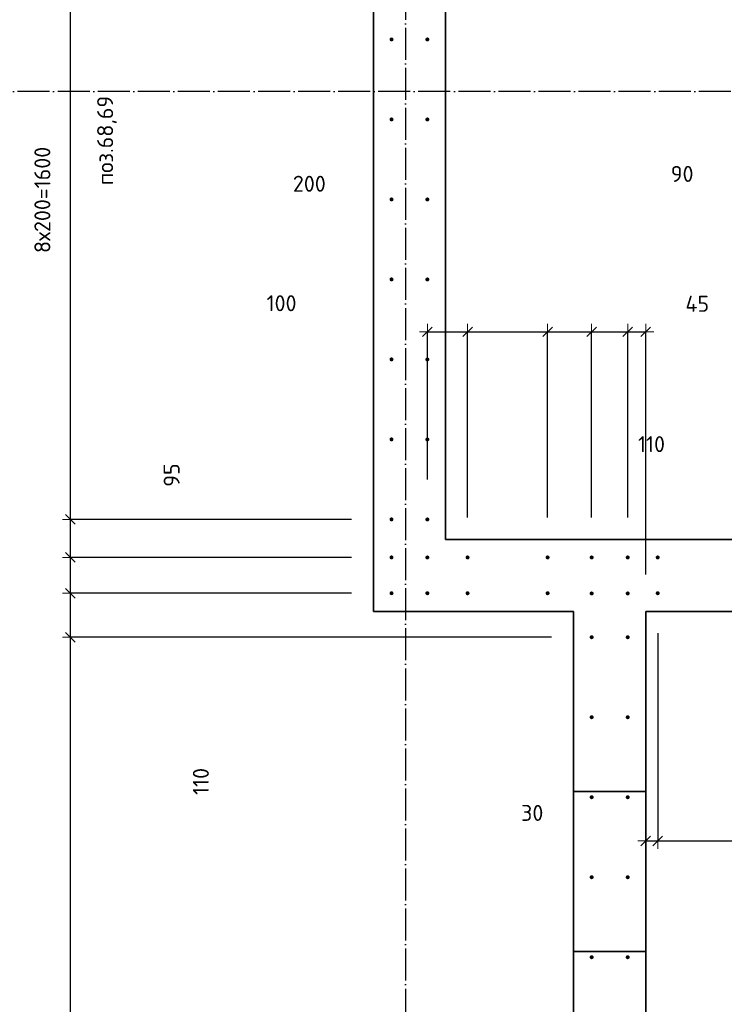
# Model space of a CAD drawing. Header units: millimetres. Extents: x -1001 to 124100, y -72947 to 40304.
# Tile 93 of 104: x 87436 to 89196, y -36662 to -34201. Entities that reach past the tile are written whole.
import ezdxf

# ---------------------------------------------------------------- set-up
doc = ezdxf.new("R2010")
doc.units = ezdxf.units.MM
doc.header["$PDMODE"] = 65
doc.linetypes.add('______11', pattern=[100, 80, -10, 0, -10])
doc.linetypes.add('______5', pattern=[220, 160, -20, 20, -20])
for name, color, linetype, lineweight in [('Standard', 7, 'Continuous', 25), ('Арм.стержн. Выпуски', 180, 'Continuous', 35), ('Размерная линия_ общее_1', 7, 'Continuous', 13)]:
    doc.layers.add(name, color=color, linetype=linetype, lineweight=lineweight)
doc.layers.add('Осевая линия_ общее', color=7, linetype='______5', lineweight=13, true_color=0xa0a0a0)
doc.styles.add('ISOCPEUR', font='ISOCPEUR')
doc.dimstyles.new('DIMSTYLE_11', dxfattribs={"dimtxt": 40, "dimasz": 40, "dimexe": 0, "dimexo": 0, "dimgap": 20, "dimtad": 2, "dimdec": 0, "dimrnd": 5, "dimzin": 12, "dimdsep": 46, "dimtxsty": 'ISOCPEUR', "dimblk1": 'ALL_ML_STRICH', "dimblk2": 'ALL_ML_STRICH', "dimsah": 1, "dimcen": 0, "dimclrd": 7, "dimclre": 256, "dimclrt": 7, "dimadec": 0, "dimazin": 0, "dimtfac": 1, "dimtdec": 0, "dimtix": 1, "dimtmove": 2, "dimatfit": 3, "dimfxl": 0, "dimtvp": 1.2, "dimtzin": 0, "dimlwd": 0, "dimlwe": -3, "dimarcsym": 0})
doc.dimstyles.new('DIMSTYLE_16', dxfattribs={"dimtxt": 40, "dimasz": 40, "dimexe": 0, "dimexo": 0, "dimgap": 20, "dimtad": 0, "dimdec": 0, "dimrnd": 5, "dimzin": 12, "dimdsep": 46, "dimtxsty": 'ISOCPEUR', "dimblk1": 'ALL_ML_STRICH', "dimblk2": 'ALL_ML_STRICH', "dimsah": 1, "dimcen": 0, "dimclrd": 7, "dimclre": 256, "dimclrt": 7, "dimadec": 0, "dimazin": 0, "dimtfac": 1, "dimtdec": 0, "dimtix": 1, "dimtmove": 2, "dimatfit": 3, "dimfxl": 0, "dimtzin": 0, "dimlwd": 0, "dimlwe": -3, "dimarcsym": 0})
doc.dimstyles.new('DIMSTYLE_18', dxfattribs={"dimtxt": 40, "dimasz": 40, "dimexe": 0, "dimexo": 0, "dimgap": 20, "dimtad": 0, "dimdec": 0, "dimrnd": 5, "dimzin": 12, "dimdsep": 46, "dimtxsty": 'ISOCPEUR', "dimblk1": 'ALL_ML_STRICH', "dimblk2": 'ALL_ML_STRICH', "dimsah": 1, "dimcen": 0, "dimclrd": 7, "dimclre": 256, "dimclrt": 7, "dimadec": 0, "dimazin": 0, "dimtfac": 1, "dimtdec": 0, "dimtix": 1, "dimtmove": 2, "dimatfit": 3, "dimfxl": 0, "dimtvp": 1.2, "dimtzin": 0, "dimlwd": 0, "dimlwe": -3, "dimarcsym": 0})
doc.dimstyles.new('DIMSTYLE_9', dxfattribs={"dimtxt": 40, "dimasz": 40, "dimexe": 0, "dimexo": 0, "dimgap": 20, "dimtad": 2, "dimdec": 0, "dimrnd": 5, "dimzin": 12, "dimdsep": 46, "dimtxsty": 'ISOCPEUR', "dimblk1": 'ALL_ML_STRICH', "dimblk2": 'ALL_ML_STRICH', "dimsah": 1, "dimcen": 0, "dimclrd": 7, "dimclre": 256, "dimclrt": 7, "dimadec": 0, "dimazin": 0, "dimtfac": 1, "dimtdec": 0, "dimtix": 1, "dimtmove": 2, "dimatfit": 3, "dimfxl": 0, "dimtzin": 0, "dimlwd": 0, "dimlwe": -3, "dimarcsym": 0})

# ---------------------------------------------------------------- blocks, each defined once
blk = doc.blocks.new('ALL_ML_STRICH')
at = {"color": 0, "linetype": 'ByBlock', "lineweight": -2}
for p, q in [((-1, 0), (0.5, 0)), ((-0.3, -0.3), (0.3, 0.3)), ((0, -0.5), (0, 0.5))]:
    blk.add_line(p, q, dxfattribs=at)
blk = doc.blocks.new('*D133')
at = {"layer": 'DEFPOINTS', "color": 7, "linetype": 'Continuous', "lineweight": 13, "transparency": 33554687}
for p in [(88454.5, -34981), (88454.5, -35450), (88555, -35545)]:
    blk.add_point(p, dxfattribs=at)
at = {"layer": 'Размерная линия_ общее_1', "color": 253, "linetype": 'Continuous', "lineweight": -2, "true_color": 0xa0a0a0, "transparency": 33554687}
for p, q in [((88454.5, -35350), (88454.5, -34981)), ((88555, -35445), (88555, -34981))]:
    blk.add_line(p, q, dxfattribs=at)
at = {"layer": 'Размерная линия_ общее_1', "color": 7, "linetype": 'Continuous', "lineweight": -2, "transparency": 33554687}
blk.add_line((88454.5, -34981), (88555, -34981), dxfattribs=at)
at = {"layer": 'Размерная линия_ общее_1', "color": 7, "linetype": 'Continuous', "lineweight": 13, "transparency": 33554687, "xscale": 40, "yscale": 40, "zscale": 40, "rotation": 180}
blk.add_blockref('ALL_ML_STRICH', (88454.5, -34981), dxfattribs=at)
at = {"layer": 'Размерная линия_ общее_1', "color": 7, "linetype": 'Continuous', "lineweight": 13, "transparency": 33554687, "xscale": 40, "yscale": 40, "zscale": 40}
blk.add_blockref('ALL_ML_STRICH', (88555, -34981), dxfattribs=at)
at = {"layer": 'Размерная линия_ общее_1', "color": 7, "linetype": 'Continuous', "lineweight": 13, "transparency": 33554687, "insert": (88090.3, -34909.5), "char_height": 40, "width": 120, "attachment_point": 5, "style": 'ISOCPEUR'}
blk.add_mtext('\\A1;{100}', dxfattribs=at)
blk = doc.blocks.new('*D134')
at = {"layer": 'DEFPOINTS', "color": 7, "linetype": 'Continuous', "lineweight": 13, "transparency": 33554687}
for p in [(88555, -34981), (88555, -35545), (88755, -35545)]:
    blk.add_point(p, dxfattribs=at)
at = {"layer": 'Размерная линия_ общее_1', "color": 253, "linetype": 'Continuous', "lineweight": -2, "true_color": 0xa0a0a0, "transparency": 33554687}
for p, q in [((88555, -35445), (88555, -34981)), ((88755, -35445), (88755, -34981))]:
    blk.add_line(p, q, dxfattribs=at)
at = {"layer": 'Размерная линия_ общее_1', "color": 7, "linetype": 'Continuous', "lineweight": -2, "transparency": 33554687}
blk.add_line((88555, -34981), (88755, -34981), dxfattribs=at)
at = {"layer": 'Размерная линия_ общее_1', "color": 7, "linetype": 'Continuous', "lineweight": 13, "transparency": 33554687, "xscale": 40, "yscale": 40, "zscale": 40, "rotation": 180}
blk.add_blockref('ALL_ML_STRICH', (88555, -34981), dxfattribs=at)
at = {"layer": 'Размерная линия_ общее_1', "color": 7, "linetype": 'Continuous', "lineweight": 13, "transparency": 33554687, "xscale": 40, "yscale": 40, "zscale": 40}
blk.add_blockref('ALL_ML_STRICH', (88755, -34981), dxfattribs=at)
at = {"layer": 'Размерная линия_ общее_1', "color": 7, "linetype": 'Continuous', "lineweight": 13, "transparency": 33554687, "insert": (88159.7, -34610.8), "char_height": 40, "width": 120, "attachment_point": 5, "style": 'ISOCPEUR'}
blk.add_mtext('\\A1;{200}', dxfattribs=at)
blk = doc.blocks.new('*D135')
at = {"layer": 'DEFPOINTS', "color": 7, "linetype": 'Continuous', "lineweight": 13, "transparency": 33554687}
for p in [(88755, -34981), (88755, -35545), (88865, -35545)]:
    blk.add_point(p, dxfattribs=at)
at = {"layer": 'Размерная линия_ общее_1', "color": 253, "linetype": 'Continuous', "lineweight": -2, "true_color": 0xa0a0a0, "transparency": 33554687}
for p, q in [((88755, -35445), (88755, -34981)), ((88865, -35445), (88865, -34981))]:
    blk.add_line(p, q, dxfattribs=at)
at = {"layer": 'Размерная линия_ общее_1', "color": 7, "linetype": 'Continuous', "lineweight": -2, "transparency": 33554687}
blk.add_line((88755, -34981), (88865, -34981), dxfattribs=at)
at = {"layer": 'Размерная линия_ общее_1', "color": 7, "linetype": 'Continuous', "lineweight": 13, "transparency": 33554687, "xscale": 40, "yscale": 40, "zscale": 40, "rotation": 180}
blk.add_blockref('ALL_ML_STRICH', (88755, -34981), dxfattribs=at)
at = {"layer": 'Размерная линия_ общее_1', "color": 7, "linetype": 'Continuous', "lineweight": 13, "transparency": 33554687, "xscale": 40, "yscale": 40, "zscale": 40}
blk.add_blockref('ALL_ML_STRICH', (88865, -34981), dxfattribs=at)
at = {"layer": 'Размерная линия_ общее_1', "color": 7, "linetype": 'Continuous', "lineweight": 13, "transparency": 33554687, "insert": (89014.5, -35261.8), "char_height": 40, "width": 120, "attachment_point": 5, "style": 'ISOCPEUR'}
blk.add_mtext('\\A1;{110}', dxfattribs=at)
blk = doc.blocks.new('*D136')
at = {"layer": 'DEFPOINTS', "color": 7, "linetype": 'Continuous', "lineweight": 13, "transparency": 33554687}
for p in [(88865, -34981), (88865, -35545), (88955, -35545)]:
    blk.add_point(p, dxfattribs=at)
at = {"layer": 'Размерная линия_ общее_1', "color": 253, "linetype": 'Continuous', "lineweight": -2, "true_color": 0xa0a0a0, "transparency": 33554687}
for p, q in [((88865, -35445), (88865, -34981)), ((88955, -35445), (88955, -34981))]:
    blk.add_line(p, q, dxfattribs=at)
at = {"layer": 'Размерная линия_ общее_1', "color": 7, "linetype": 'Continuous', "lineweight": -2, "transparency": 33554687}
blk.add_line((88865, -34981), (88955, -34981), dxfattribs=at)
at = {"layer": 'Размерная линия_ общее_1', "color": 7, "linetype": 'Continuous', "lineweight": 13, "transparency": 33554687, "xscale": 40, "yscale": 40, "zscale": 40, "rotation": 180}
blk.add_blockref('ALL_ML_STRICH', (88865, -34981), dxfattribs=at)
at = {"layer": 'Размерная линия_ общее_1', "color": 7, "linetype": 'Continuous', "lineweight": 13, "transparency": 33554687, "xscale": 40, "yscale": 40, "zscale": 40}
blk.add_blockref('ALL_ML_STRICH', (88955, -34981), dxfattribs=at)
at = {"layer": 'Размерная линия_ общее_1', "color": 7, "linetype": 'Continuous', "lineweight": 13, "transparency": 33554687, "insert": (89091, -34586.2), "char_height": 40, "width": 80, "attachment_point": 5, "style": 'ISOCPEUR'}
blk.add_mtext('\\A1;{90}', dxfattribs=at)
blk = doc.blocks.new('*D137')
at = {"layer": 'DEFPOINTS', "color": 7, "linetype": 'Continuous', "lineweight": 13, "transparency": 33554687}
for p in [(88955, -34981), (88955, -35545), (89000, -35687.9)]:
    blk.add_point(p, dxfattribs=at)
at = {"layer": 'Размерная линия_ общее_1', "color": 253, "linetype": 'Continuous', "lineweight": -2, "true_color": 0xa0a0a0, "transparency": 33554687}
for p, q in [((88955, -35445), (88955, -34981)), ((89000, -35587.9), (89000, -34981))]:
    blk.add_line(p, q, dxfattribs=at)
at = {"layer": 'Размерная линия_ общее_1', "color": 7, "linetype": 'Continuous', "lineweight": -2, "transparency": 33554687}
blk.add_line((88955, -34981), (89000, -34981), dxfattribs=at)
at = {"layer": 'Размерная линия_ общее_1', "color": 7, "linetype": 'Continuous', "lineweight": 13, "transparency": 33554687, "xscale": 40, "yscale": 40, "zscale": 40, "rotation": 180}
blk.add_blockref('ALL_ML_STRICH', (88955, -34981), dxfattribs=at)
at = {"layer": 'Размерная линия_ общее_1', "color": 7, "linetype": 'Continuous', "lineweight": 13, "transparency": 33554687, "xscale": 40, "yscale": 40, "zscale": 40}
blk.add_blockref('ALL_ML_STRICH', (89000, -34981), dxfattribs=at)
at = {"layer": 'Размерная линия_ общее_1', "color": 7, "linetype": 'Continuous', "lineweight": 13, "transparency": 33554687, "insert": (89128.8, -34910.9), "char_height": 40, "width": 80, "attachment_point": 5, "style": 'ISOCPEUR'}
blk.add_mtext('\\A1;{45}', dxfattribs=at)
blk = doc.blocks.new('*D559')
at = {"layer": 'DEFPOINTS', "color": 7, "linetype": 'Continuous', "lineweight": 13, "transparency": 33554687}
for p in [(89030, -35634.5), (89000, -35680), (89000, -36253.8)]:
    blk.add_point(p, dxfattribs=at)
at = {"layer": 'Размерная линия_ общее_1', "color": 253, "linetype": 'Continuous', "lineweight": -2, "true_color": 0xa0a0a0, "transparency": 33554687}
for p, q in [((89030, -35734.5), (89030, -36253.8)), ((89000, -35780), (89000, -36253.8))]:
    blk.add_line(p, q, dxfattribs=at)
at = {"layer": 'Размерная линия_ общее_1', "color": 7, "linetype": 'Continuous', "lineweight": -2, "transparency": 33554687}
blk.add_line((89000, -36253.8), (89030, -36253.8), dxfattribs=at)
at = {"layer": 'Размерная линия_ общее_1', "color": 7, "linetype": 'Continuous', "lineweight": 13, "transparency": 33554687, "xscale": 40, "yscale": 40, "zscale": 40, "rotation": 180}
blk.add_blockref('ALL_ML_STRICH', (89000, -36253.8), dxfattribs=at)
at = {"layer": 'Размерная линия_ общее_1', "color": 7, "linetype": 'Continuous', "lineweight": 13, "transparency": 33554687, "xscale": 40, "yscale": 40, "zscale": 40}
blk.add_blockref('ALL_ML_STRICH', (89030, -36253.8), dxfattribs=at)
at = {"layer": 'Размерная линия_ общее_1', "color": 7, "linetype": 'Continuous', "lineweight": 13, "transparency": 33554687, "insert": (88716.5, -36183.8), "char_height": 40, "width": 80, "attachment_point": 5, "style": 'ISOCPEUR'}
blk.add_mtext('\\A1;{30}', dxfattribs=at)
blk = doc.blocks.new('*D560')
at = {"layer": 'DEFPOINTS', "color": 7, "linetype": 'Continuous', "lineweight": 13, "transparency": 33554687}
for p in [(89030, -35634.5), (90030, -35634.5), (89030, -36253.8)]:
    blk.add_point(p, dxfattribs=at)
at = {"layer": 'Размерная линия_ общее_1', "color": 253, "linetype": 'Continuous', "lineweight": -2, "true_color": 0xa0a0a0, "transparency": 33554687}
for p, q in [((89030, -35734.5), (89030, -36253.8)), ((90030, -35734.5), (90030, -36253.8))]:
    blk.add_line(p, q, dxfattribs=at)
at = {"layer": 'Размерная линия_ общее_1', "color": 7, "linetype": 'Continuous', "lineweight": -2, "transparency": 33554687}
blk.add_line((89030, -36253.8), (90030, -36253.8), dxfattribs=at)
at = {"layer": 'Размерная линия_ общее_1', "color": 7, "linetype": 'Continuous', "lineweight": 13, "transparency": 33554687, "xscale": 40, "yscale": 40, "zscale": 40, "rotation": 180}
blk.add_blockref('ALL_ML_STRICH', (89030, -36253.8), dxfattribs=at)
at = {"layer": 'Размерная линия_ общее_1', "color": 7, "linetype": 'Continuous', "lineweight": 13, "transparency": 33554687, "xscale": 40, "yscale": 40, "zscale": 40}
blk.add_blockref('ALL_ML_STRICH', (90030, -36253.8), dxfattribs=at)
at = {"layer": 'Размерная линия_ общее_1', "color": 7, "linetype": 'Continuous', "lineweight": 13, "transparency": 33554687, "insert": (89462, -36163.8), "char_height": 40, "width": 2, "attachment_point": 1, "line_spacing_factor": 0.60241, "style": 'ISOCPEUR'}
blk.add_mtext('5х200', dxfattribs=at)
blk = doc.blocks.new('*D593')
at = {"layer": 'DEFPOINTS', "color": 7, "linetype": 'Continuous', "lineweight": 13, "transparency": 33554687}
for p in [(88865, -35744.5), (87562.8, -38144.5), (88865, -38144.5)]:
    blk.add_point(p, dxfattribs=at)
at = {"layer": 'Размерная линия_ общее_1', "color": 253, "linetype": 'Continuous', "lineweight": -2, "true_color": 0xa0a0a0, "transparency": 33554687}
for p, q in [((88765, -35744.5), (87562.8, -35744.5)), ((88765, -38144.5), (87562.8, -38144.5))]:
    blk.add_line(p, q, dxfattribs=at)
at = {"layer": 'Размерная линия_ общее_1', "color": 7, "linetype": 'Continuous', "lineweight": -2, "transparency": 33554687}
blk.add_line((87562.8, -38144.5), (87562.8, -35744.5), dxfattribs=at)
at = {"layer": 'Размерная линия_ общее_1', "color": 7, "linetype": 'Continuous', "lineweight": 13, "transparency": 33554687, "xscale": 40, "yscale": 40, "zscale": 40}
for p, rotation in [((87562.8, -35744.5), 90), ((87562.8, -38144.5), 270)]:
    blk.add_blockref('ALL_ML_STRICH', p, dxfattribs=dict(at, rotation=rotation))
at = {"layer": 'Размерная линия_ общее_1', "color": 7, "linetype": 'Continuous', "lineweight": 13, "transparency": 33554687, "insert": (87472.8, -37094.5), "char_height": 40, "width": 2, "attachment_point": 1, "rotation": 90, "line_spacing_factor": 0.60241, "style": 'ISOCPEUR'}
blk.add_mtext('12х200=2400', dxfattribs=at)
blk = doc.blocks.new('*D594')
at = {"layer": 'DEFPOINTS', "color": 7, "linetype": 'Continuous', "lineweight": 13, "transparency": 33554687}
for p in [(88365, -35634.5), (87562.8, -35744.5), (88865, -35744.5)]:
    blk.add_point(p, dxfattribs=at)
at = {"layer": 'Размерная линия_ общее_1', "color": 253, "linetype": 'Continuous', "lineweight": -2, "true_color": 0xa0a0a0, "transparency": 33554687}
for p, q in [((88265, -35634.5), (87562.8, -35634.5)), ((88765, -35744.5), (87562.8, -35744.5))]:
    blk.add_line(p, q, dxfattribs=at)
at = {"layer": 'Размерная линия_ общее_1', "color": 7, "linetype": 'Continuous', "lineweight": -2, "transparency": 33554687}
blk.add_line((87562.8, -35744.5), (87562.8, -35634.5), dxfattribs=at)
at = {"layer": 'Размерная линия_ общее_1', "color": 7, "linetype": 'Continuous', "lineweight": 13, "transparency": 33554687, "xscale": 40, "yscale": 40, "zscale": 40}
for p, rotation in [((87562.8, -35634.5), 90), ((87562.8, -35744.5), 270)]:
    blk.add_blockref('ALL_ML_STRICH', p, dxfattribs=dict(at, rotation=rotation))
at = {"layer": 'Размерная линия_ общее_1', "color": 7, "linetype": 'Continuous', "lineweight": 13, "transparency": 33554687, "insert": (87888.7, -36105.1), "char_height": 40, "width": 120, "attachment_point": 5, "rotation": 90, "style": 'ISOCPEUR'}
blk.add_mtext('\\A1;{110}', dxfattribs=at)
blk = doc.blocks.new('*D595')
at = {"layer": 'DEFPOINTS', "color": 7, "linetype": 'Continuous', "lineweight": 13, "transparency": 33554687}
for p in [(88365, -35545), (87562.8, -35634.5), (88365, -35634.5)]:
    blk.add_point(p, dxfattribs=at)
at = {"layer": 'Размерная линия_ общее_1', "color": 253, "linetype": 'Continuous', "lineweight": -2, "true_color": 0xa0a0a0, "transparency": 33554687}
for p, q in [((88265, -35545), (87562.8, -35545)), ((88265, -35634.5), (87562.8, -35634.5))]:
    blk.add_line(p, q, dxfattribs=at)
at = {"layer": 'Размерная линия_ общее_1', "color": 7, "linetype": 'Continuous', "lineweight": -2, "transparency": 33554687}
blk.add_line((87562.8, -35634.5), (87562.8, -35545), dxfattribs=at)
at = {"layer": 'Размерная линия_ общее_1', "color": 7, "linetype": 'Continuous', "lineweight": 13, "transparency": 33554687, "xscale": 40, "yscale": 40, "zscale": 40}
for p, rotation in [((87562.8, -35545), 90), ((87562.8, -35634.5), 270)]:
    blk.add_blockref('ALL_ML_STRICH', p, dxfattribs=dict(at, rotation=rotation))
at = {"layer": 'Размерная линия_ общее_1', "color": 7, "linetype": 'Continuous', "lineweight": 13, "transparency": 33554687, "insert": (87180.1, -35423), "char_height": 40, "width": 80, "attachment_point": 5, "rotation": 90, "style": 'ISOCPEUR'}
blk.add_mtext('\\A1;{90}', dxfattribs=at)
blk = doc.blocks.new('*D596')
at = {"layer": 'DEFPOINTS', "color": 7, "linetype": 'Continuous', "lineweight": 13, "transparency": 33554687}
for p in [(88365, -35450), (87562.8, -35545), (88365, -35545)]:
    blk.add_point(p, dxfattribs=at)
at = {"layer": 'Размерная линия_ общее_1', "color": 253, "linetype": 'Continuous', "lineweight": -2, "true_color": 0xa0a0a0, "transparency": 33554687}
for p, q in [((88265, -35450), (87562.8, -35450)), ((88265, -35545), (87562.8, -35545))]:
    blk.add_line(p, q, dxfattribs=at)
at = {"layer": 'Размерная линия_ общее_1', "color": 7, "linetype": 'Continuous', "lineweight": -2, "transparency": 33554687}
blk.add_line((87562.8, -35545), (87562.8, -35450), dxfattribs=at)
at = {"layer": 'Размерная линия_ общее_1', "color": 7, "linetype": 'Continuous', "lineweight": 13, "transparency": 33554687, "xscale": 40, "yscale": 40, "zscale": 40}
for p, rotation in [((87562.8, -35450), 90), ((87562.8, -35545), 270)]:
    blk.add_blockref('ALL_ML_STRICH', p, dxfattribs=dict(at, rotation=rotation))
at = {"layer": 'Размерная линия_ общее_1', "color": 7, "linetype": 'Continuous', "lineweight": 13, "transparency": 33554687, "insert": (87815.7, -35339.1), "char_height": 40, "width": 80, "attachment_point": 5, "rotation": 90, "style": 'ISOCPEUR'}
blk.add_mtext('\\A1;{95}', dxfattribs=at)
blk = doc.blocks.new('*D597')
at = {"layer": 'DEFPOINTS', "color": 7, "linetype": 'Continuous', "lineweight": 13, "transparency": 33554687}
for p in [(88365, -33850), (87562.8, -35450), (88365, -35450)]:
    blk.add_point(p, dxfattribs=at)
at = {"layer": 'Размерная линия_ общее_1', "color": 253, "linetype": 'Continuous', "lineweight": -2, "true_color": 0xa0a0a0, "transparency": 33554687}
for p, q in [((88265, -33850), (87562.8, -33850)), ((88265, -35450), (87562.8, -35450))]:
    blk.add_line(p, q, dxfattribs=at)
at = {"layer": 'Размерная линия_ общее_1', "color": 7, "linetype": 'Continuous', "lineweight": -2, "transparency": 33554687}
blk.add_line((87562.8, -35450), (87562.8, -33850), dxfattribs=at)
at = {"layer": 'Размерная линия_ общее_1', "color": 7, "linetype": 'Continuous', "lineweight": 13, "transparency": 33554687, "xscale": 40, "yscale": 40, "zscale": 40}
for p, rotation in [((87562.8, -33850), 90), ((87562.8, -35450), 270)]:
    blk.add_blockref('ALL_ML_STRICH', p, dxfattribs=dict(at, rotation=rotation))
at = {"layer": 'Размерная линия_ общее_1', "color": 7, "linetype": 'Continuous', "lineweight": 13, "transparency": 33554687, "insert": (87472.8, -34784), "char_height": 40, "width": 2, "attachment_point": 1, "rotation": 90, "line_spacing_factor": 0.60241, "style": 'ISOCPEUR'}
blk.add_mtext('8х200=1600', dxfattribs=at)

msp = doc.modelspace()

# ---------------------------------------------------------------- hatches: boundary and pattern name
at = {"layer": 'Арм.стержн. Выпуски', "linetype": 'Continuous', "lineweight": 35, "transparency": 33554687}
for points in [[(88370, -34250), (88369.6, -34248.1), (88368.5, -34246.5), (88366.9, -34245.4), (88365, -34245), (88363.1, -34245.4), (88361.5, -34246.5), (88360.4, -34248.1), (88360, -34250), (88360.4, -34252), (88361.5, -34253.6), (88363.1, -34254.7), (88365, -34255), (88366.9, -34254.7), (88368.5, -34253.6), (88369.6, -34252)], [(88459.5, -34250), (88459.2, -34248.1), (88458.1, -34246.5), (88456.4, -34245.4), (88454.5, -34245), (88452.6, -34245.4), (88451, -34246.5), (88449.9, -34248.1), (88449.5, -34250), (88449.9, -34252), (88451, -34253.6), (88452.6, -34254.7), (88454.5, -34255), (88456.4, -34254.7), (88458.1, -34253.6), (88459.2, -34252)], [(88370, -34450), (88369.6, -34448.1), (88368.5, -34446.5), (88366.9, -34445.4), (88365, -34445), (88363.1, -34445.4), (88361.5, -34446.5), (88360.4, -34448.1), (88360, -34450), (88360.4, -34452), (88361.5, -34453.6), (88363.1, -34454.7), (88365, -34455), (88366.9, -34454.7), (88368.5, -34453.6), (88369.6, -34452)], [(88459.5, -34450), (88459.2, -34448.1), (88458.1, -34446.5), (88456.4, -34445.4), (88454.5, -34445), (88452.6, -34445.4), (88451, -34446.5), (88449.9, -34448.1), (88449.5, -34450), (88449.9, -34452), (88451, -34453.6), (88452.6, -34454.7), (88454.5, -34455), (88456.4, -34454.7), (88458.1, -34453.6), (88459.2, -34452)], [(88370, -34650), (88369.6, -34648.1), (88368.5, -34646.5), (88366.9, -34645.4), (88365, -34645), (88363.1, -34645.4), (88361.5, -34646.5), (88360.4, -34648.1), (88360, -34650), (88360.4, -34652), (88361.5, -34653.6), (88363.1, -34654.7), (88365, -34655), (88366.9, -34654.7), (88368.5, -34653.6), (88369.6, -34652)], [(88459.5, -34650), (88459.2, -34648.1), (88458.1, -34646.5), (88456.4, -34645.4), (88454.5, -34645), (88452.6, -34645.4), (88451, -34646.5), (88449.9, -34648.1), (88449.5, -34650), (88449.9, -34652), (88451, -34653.6), (88452.6, -34654.7), (88454.5, -34655), (88456.4, -34654.7), (88458.1, -34653.6), (88459.2, -34652)], [(88370, -34850), (88369.6, -34848.1), (88368.5, -34846.5), (88366.9, -34845.4), (88365, -34845), (88363.1, -34845.4), (88361.5, -34846.5), (88360.4, -34848.1), (88360, -34850), (88360.4, -34852), (88361.5, -34853.6), (88363.1, -34854.7), (88365, -34855), (88366.9, -34854.7), (88368.5, -34853.6), (88369.6, -34852)], [(88459.5, -34850), (88459.2, -34848.1), (88458.1, -34846.5), (88456.4, -34845.4), (88454.5, -34845), (88452.6, -34845.4), (88451, -34846.5), (88449.9, -34848.1), (88449.5, -34850), (88449.9, -34852), (88451, -34853.6), (88452.6, -34854.7), (88454.5, -34855), (88456.4, -34854.7), (88458.1, -34853.6), (88459.2, -34852)], [(88370, -35050), (88369.6, -35048.1), (88368.5, -35046.5), (88366.9, -35045.4), (88365, -35045), (88363.1, -35045.4), (88361.5, -35046.5), (88360.4, -35048.1), (88360, -35050), (88360.4, -35052), (88361.5, -35053.6), (88363.1, -35054.7), (88365, -35055), (88366.9, -35054.7), (88368.5, -35053.6), (88369.6, -35052)], [(88459.5, -35050), (88459.2, -35048.1), (88458.1, -35046.5), (88456.4, -35045.4), (88454.5, -35045), (88452.6, -35045.4), (88451, -35046.5), (88449.9, -35048.1), (88449.5, -35050), (88449.9, -35052), (88451, -35053.6), (88452.6, -35054.7), (88454.5, -35055), (88456.4, -35054.7), (88458.1, -35053.6), (88459.2, -35052)], [(88370, -35250), (88369.6, -35248.1), (88368.5, -35246.5), (88366.9, -35245.4), (88365, -35245), (88363.1, -35245.4), (88361.5, -35246.5), (88360.4, -35248.1), (88360, -35250), (88360.4, -35252), (88361.5, -35253.6), (88363.1, -35254.7), (88365, -35255), (88366.9, -35254.7), (88368.5, -35253.6), (88369.6, -35252)], [(88459.5, -35250), (88459.2, -35248.1), (88458.1, -35246.5), (88456.4, -35245.4), (88454.5, -35245), (88452.6, -35245.4), (88451, -35246.5), (88449.9, -35248.1), (88449.5, -35250), (88449.9, -35252), (88451, -35253.6), (88452.6, -35254.7), (88454.5, -35255), (88456.4, -35254.7), (88458.1, -35253.6), (88459.2, -35252)], [(88370, -35450), (88369.6, -35448.1), (88368.5, -35446.5), (88366.9, -35445.4), (88365, -35445), (88363.1, -35445.4), (88361.5, -35446.5), (88360.4, -35448.1), (88360, -35450), (88360.4, -35452), (88361.5, -35453.6), (88363.1, -35454.7), (88365, -35455), (88366.9, -35454.7), (88368.5, -35453.6), (88369.6, -35452)], [(88459.5, -35450), (88459.2, -35448.1), (88458.1, -35446.5), (88456.4, -35445.4), (88454.5, -35445), (88452.6, -35445.4), (88451, -35446.5), (88449.9, -35448.1), (88449.5, -35450), (88449.9, -35452), (88451, -35453.6), (88452.6, -35454.7), (88454.5, -35455), (88456.4, -35454.7), (88458.1, -35453.6), (88459.2, -35452)], [(88370, -35545), (88369.6, -35543.1), (88368.5, -35541.5), (88366.9, -35540.4), (88365, -35540), (88363.1, -35540.4), (88361.5, -35541.5), (88360.4, -35543.1), (88360, -35545), (88360.4, -35546.9), (88361.5, -35548.5), (88363.1, -35549.6), (88365, -35550), (88366.9, -35549.6), (88368.5, -35548.5), (88369.6, -35546.9)], [(88459.5, -35545), (88459.2, -35543.1), (88458.1, -35541.5), (88456.4, -35540.4), (88454.5, -35540), (88452.6, -35540.4), (88451, -35541.5), (88449.9, -35543.1), (88449.5, -35545), (88449.9, -35546.9), (88451, -35548.5), (88452.6, -35549.6), (88454.5, -35550), (88456.4, -35549.6), (88458.1, -35548.5), (88459.2, -35546.9)], [(88560, -35545), (88559.6, -35543.1), (88558.6, -35541.5), (88556.9, -35540.4), (88555, -35540), (88553.1, -35540.4), (88551.5, -35541.5), (88550.4, -35543.1), (88550, -35545), (88550.4, -35547), (88551.5, -35548.6), (88553.1, -35549.7), (88555, -35550), (88556.9, -35549.7), (88558.6, -35548.6), (88559.6, -35547)], [(88760, -35545), (88759.6, -35543.1), (88758.6, -35541.5), (88756.9, -35540.4), (88755, -35540), (88753.1, -35540.4), (88751.5, -35541.5), (88750.4, -35543.1), (88750, -35545), (88750.4, -35547), (88751.5, -35548.6), (88753.1, -35549.7), (88755, -35550), (88756.9, -35549.7), (88758.6, -35548.6), (88759.6, -35547)], [(88870, -35545), (88869.6, -35543.1), (88868.6, -35541.5), (88866.9, -35540.4), (88865, -35540), (88863.1, -35540.4), (88861.5, -35541.5), (88860.4, -35543.1), (88860, -35545), (88860.4, -35547), (88861.5, -35548.6), (88863.1, -35549.7), (88865, -35550), (88866.9, -35549.7), (88868.6, -35548.6), (88869.6, -35547)], [(88960, -35545), (88959.6, -35543.1), (88958.6, -35541.5), (88956.9, -35540.4), (88955, -35540), (88953.1, -35540.4), (88951.5, -35541.5), (88950.4, -35543.1), (88950, -35545), (88950.4, -35547), (88951.5, -35548.6), (88953.1, -35549.7), (88955, -35550), (88956.9, -35549.7), (88958.6, -35548.6), (88959.6, -35547)], [(89035, -35545), (89034.6, -35543.1), (89033.6, -35541.5), (89031.9, -35540.4), (89030, -35540), (89028.1, -35540.4), (89026.5, -35541.5), (89025.4, -35543.1), (89025, -35545), (89025.4, -35546.9), (89026.5, -35548.5), (89028.1, -35549.6), (89030, -35550), (89031.9, -35549.6), (89033.6, -35548.5), (89034.6, -35546.9)], [(88370, -35634.5), (88369.6, -35632.6), (88368.5, -35631), (88366.9, -35629.9), (88365, -35629.5), (88363.1, -35629.9), (88361.5, -35631), (88360.4, -35632.6), (88360, -35634.5), (88360.4, -35636.5), (88361.5, -35638.1), (88363.1, -35639.2), (88365, -35639.5), (88366.9, -35639.2), (88368.5, -35638.1), (88369.6, -35636.5)], [(88459.5, -35634.5), (88459.2, -35632.6), (88458.1, -35631), (88456.4, -35629.9), (88454.5, -35629.5), (88452.6, -35629.9), (88451, -35631), (88449.9, -35632.6), (88449.5, -35634.5), (88449.9, -35636.5), (88451, -35638.1), (88452.6, -35639.2), (88454.5, -35639.5), (88456.4, -35639.2), (88458.1, -35638.1), (88459.2, -35636.5)], [(88560, -35634.6), (88559.6, -35632.7), (88558.6, -35631), (88556.9, -35630), (88555, -35629.6), (88553.1, -35630), (88551.5, -35631), (88550.4, -35632.7), (88550, -35634.6), (88550.4, -35636.5), (88551.5, -35638.1), (88553.1, -35639.2), (88555, -35639.6), (88556.9, -35639.2), (88558.6, -35638.1), (88559.6, -35636.5)], [(88760, -35634.6), (88759.6, -35632.7), (88758.6, -35631), (88756.9, -35630), (88755, -35629.6), (88753.1, -35630), (88751.5, -35631), (88750.4, -35632.7), (88750, -35634.6), (88750.4, -35636.5), (88751.5, -35638.1), (88753.1, -35639.2), (88755, -35639.6), (88756.9, -35639.2), (88758.6, -35638.1), (88759.6, -35636.5)], [(88870, -35635), (88869.6, -35633.1), (88868.6, -35631.5), (88866.9, -35630.4), (88865, -35630), (88863.1, -35630.4), (88861.5, -35631.5), (88860.4, -35633.1), (88860, -35635), (88860.4, -35637), (88861.5, -35638.6), (88863.1, -35639.7), (88865, -35640), (88866.9, -35639.7), (88868.6, -35638.6), (88869.6, -35637)], [(88960, -35635), (88959.6, -35633.1), (88958.6, -35631.5), (88956.9, -35630.4), (88955, -35630), (88953.1, -35630.4), (88951.5, -35631.5), (88950.4, -35633.1), (88950, -35635), (88950.4, -35637), (88951.5, -35638.6), (88953.1, -35639.7), (88955, -35640), (88956.9, -35639.7), (88958.6, -35638.6), (88959.6, -35637)], [(89035, -35634.5), (89034.6, -35632.6), (89033.6, -35631), (89031.9, -35629.9), (89030, -35629.5), (89028.1, -35629.9), (89026.5, -35631), (89025.4, -35632.6), (89025, -35634.5), (89025.4, -35636.5), (89026.5, -35638.1), (89028.1, -35639.2), (89030, -35639.5), (89031.9, -35639.2), (89033.6, -35638.1), (89034.6, -35636.5)], [(88870, -35744.5), (88869.6, -35742.6), (88868.6, -35741), (88866.9, -35739.9), (88865, -35739.5), (88863.1, -35739.9), (88861.5, -35741), (88860.4, -35742.6), (88860, -35744.5), (88860.4, -35746.5), (88861.5, -35748.1), (88863.1, -35749.2), (88865, -35749.5), (88866.9, -35749.2), (88868.6, -35748.1), (88869.6, -35746.5)], [(88960, -35744.5), (88959.6, -35742.6), (88958.6, -35741), (88956.9, -35739.9), (88955, -35739.5), (88953.1, -35739.9), (88951.5, -35741), (88950.4, -35742.6), (88950, -35744.5), (88950.4, -35746.5), (88951.5, -35748.1), (88953.1, -35749.2), (88955, -35749.5), (88956.9, -35749.2), (88958.6, -35748.1), (88959.6, -35746.5)], [(88870, -35944.5), (88869.6, -35942.6), (88868.6, -35941), (88866.9, -35939.9), (88865, -35939.5), (88863.1, -35939.9), (88861.5, -35941), (88860.4, -35942.6), (88860, -35944.5), (88860.4, -35946.5), (88861.5, -35948.1), (88863.1, -35949.2), (88865, -35949.5), (88866.9, -35949.2), (88868.6, -35948.1), (88869.6, -35946.5)], [(88960, -35944.5), (88959.6, -35942.6), (88958.6, -35941), (88956.9, -35939.9), (88955, -35939.5), (88953.1, -35939.9), (88951.5, -35941), (88950.4, -35942.6), (88950, -35944.5), (88950.4, -35946.5), (88951.5, -35948.1), (88953.1, -35949.2), (88955, -35949.5), (88956.9, -35949.2), (88958.6, -35948.1), (88959.6, -35946.5)], [(88870, -36144.5), (88869.6, -36142.6), (88868.6, -36141), (88866.9, -36139.9), (88865, -36139.5), (88863.1, -36139.9), (88861.5, -36141), (88860.4, -36142.6), (88860, -36144.5), (88860.4, -36146.5), (88861.5, -36148.1), (88863.1, -36149.2), (88865, -36149.5), (88866.9, -36149.2), (88868.6, -36148.1), (88869.6, -36146.5)], [(88960, -36144.5), (88959.6, -36142.6), (88958.6, -36141), (88956.9, -36139.9), (88955, -36139.5), (88953.1, -36139.9), (88951.5, -36141), (88950.4, -36142.6), (88950, -36144.5), (88950.4, -36146.5), (88951.5, -36148.1), (88953.1, -36149.2), (88955, -36149.5), (88956.9, -36149.2), (88958.6, -36148.1), (88959.6, -36146.5)], [(88870, -36344.5), (88869.6, -36342.6), (88868.6, -36341), (88866.9, -36339.9), (88865, -36339.5), (88863.1, -36339.9), (88861.5, -36341), (88860.4, -36342.6), (88860, -36344.5), (88860.4, -36346.5), (88861.5, -36348.1), (88863.1, -36349.2), (88865, -36349.5), (88866.9, -36349.2), (88868.6, -36348.1), (88869.6, -36346.5)], [(88960, -36344.5), (88959.6, -36342.6), (88958.6, -36341), (88956.9, -36339.9), (88955, -36339.5), (88953.1, -36339.9), (88951.5, -36341), (88950.4, -36342.6), (88950, -36344.5), (88950.4, -36346.5), (88951.5, -36348.1), (88953.1, -36349.2), (88955, -36349.5), (88956.9, -36349.2), (88958.6, -36348.1), (88959.6, -36346.5)], [(88870, -36544.5), (88869.6, -36542.6), (88868.6, -36541), (88866.9, -36539.9), (88865, -36539.5), (88863.1, -36539.9), (88861.5, -36541), (88860.4, -36542.6), (88860, -36544.5), (88860.4, -36546.5), (88861.5, -36548.1), (88863.1, -36549.2), (88865, -36549.5), (88866.9, -36549.2), (88868.6, -36548.1), (88869.6, -36546.5)], [(88960, -36544.5), (88959.6, -36542.6), (88958.6, -36541), (88956.9, -36539.9), (88955, -36539.5), (88953.1, -36539.9), (88951.5, -36541), (88950.4, -36542.6), (88950, -36544.5), (88950.4, -36546.5), (88951.5, -36548.1), (88953.1, -36549.2), (88955, -36549.5), (88956.9, -36549.2), (88958.6, -36548.1), (88959.6, -36546.5)]]:
    msp.add_hatch(color=4, dxfattribs=at).paths.add_polyline_path(points)

# ---------------------------------------------------------------- linework, layer by layer
at = {"color": 7, "linetype": 'Continuous', "lineweight": 35, "transparency": 33554687}
for p, q in [((88320, -35500), (88320, -33570)), ((88500, -33750), (88500, -35500)), ((88320, -35680), (88320, -35500)), ((88500, -35500), (90100, -35500)), ((88820, -35680), (88320, -35680)), ((88820, -36130), (88820, -35680)), ((89000, -35680), (89000, -36130)), ((90100, -35680), (89000, -35680)), ((88820, -36130), (88820, -36530)), ((89000, -36130), (88820, -36130)), ((89000, -36530), (89000, -36130)), ((88820, -38210), (88820, -36530)), ((88820, -36530), (89000, -36530)), ((89000, -36530), (89000, -36775))]:
    msp.add_line(p, q, dxfattribs=at)
at = {"layer": 'Осевая линия_ общее', "color": 253, "linetype": '______11', "lineweight": -3, "true_color": 0xa0a0a0, "transparency": 33554687}
for p, q in [((88400, -23410), (88400, -72827.9)), ((96620, -34380), (77142.2, -34380))]:
    msp.add_line(p, q, dxfattribs=at)

# ---------------------------------------------------------------- texts
at = {"layer": 'Standard', "color": 7, "linetype": 'Continuous', "lineweight": 13, "transparency": 33554687, "insert": (87629.6, -34502.6), "char_height": 40, "width": 239.298, "attachment_point": 2, "rotation": 90, "style": 'ISOCPEUR'}
msp.add_mtext('\\A1;{\\fISOCPEUR|i0|b0;\\H40.000000;\\W1.000000;\\C7;поз.68,69}\\P', dxfattribs=at)

# ---------------------------------------------------------------- dimensions: what is measured, and where the dimension line sits
at = {"layer": 'Размерная линия_ общее_1', "color": 7, "linetype": 'Continuous', "lineweight": 13, "transparency": 33554687}
for base, p1, p2, text, picture, middle in [((87562.8, -33850), (88265, -35450), (88265, -33850), '8х200=1600', '*D597', (87542.8, -34650)), ((87562.8, -35744.5), (88765, -38144.5), (88765, -35744.5), '12х200=2400', '*D593', (87542.8, -36944.5))]:
    dim = msp.add_linear_dim(base=base, p1=p1, p2=p2, angle=90, text=text, dimstyle='DIMSTYLE_9', override={"dimpost": '<>', "dimclrd": 7, "dimclre": 253, "dimclrt": 7, "dimlwd": 0, "dimlwe": 65533}, dxfattribs=at)
    dim.commit()
    dim.dimension.update_dxf_attribs({"geometry": picture, "text_midpoint": middle, "dimtype": 160})
for base, p1, p2, dimstyle, picture, middle in [((88955, -34981), (88865, -35445), (88955, -35445), 'DIMSTYLE_9', '*D136', (89091, -34586.2)), ((88755, -34981), (88555, -35445), (88755, -35445), 'DIMSTYLE_9', '*D134', (88159.7, -34610.8)), ((88555.0282, -34981.0306), (88454.5313, -35350.0417), (88555.0282, -35445.042), 'DIMSTYLE_11', '*D133', (88090.2946, -34909.5078)), ((89000, -34981), (88955, -35445), (89000, -35587.9), 'DIMSTYLE_11', '*D137', (89128.8, -34910.9)), ((88865, -34981), (88755, -35445), (88865, -35445), 'DIMSTYLE_18', '*D135', (89014.5, -35261.8)), ((89030, -36253.8), (89000, -35780), (89030, -35734.5), 'DIMSTYLE_11', '*D559', (88716.5, -36183.8))]:
    dim = msp.add_linear_dim(base=base, p1=p1, p2=p2, dimstyle=dimstyle, override={"dimpost": '<>', "dimclrd": 7, "dimclre": 253, "dimclrt": 7, "dimlwd": 0, "dimlwe": 65533}, dxfattribs=at)
    dim.commit()
    dim.dimension.update_dxf_attribs({"geometry": picture, "text_midpoint": middle, "dimtype": 160})
for base, p1, p2, dimstyle, picture, middle in [((87562.8, -35450), (88265, -35545), (88265, -35450), 'DIMSTYLE_16', '*D596', (87815.7, -35339.1)), ((87562.8451, -35545.0138), (88265, -35634.5451), (88265, -35545.0138), 'DIMSTYLE_9', '*D595', (87180.1161, -35422.96)), ((87562.8, -35634.5), (88765, -35744.5), (88265, -35634.5), 'DIMSTYLE_18', '*D594', (87888.7, -36105.1))]:
    dim = msp.add_linear_dim(base=base, p1=p1, p2=p2, angle=90, dimstyle=dimstyle, override={"dimpost": '<>', "dimclrd": 7, "dimclre": 253, "dimclrt": 7, "dimlwd": 0, "dimlwe": 65533}, dxfattribs=at)
    dim.commit()
    dim.dimension.update_dxf_attribs({"geometry": picture, "text_midpoint": middle, "dimtype": 160})
dim = msp.add_linear_dim(base=(90030, -36253.8), p1=(89030, -35734.5), p2=(90030, -35734.5), text='5х200', dimstyle='DIMSTYLE_9', override={"dimpost": '<>', "dimclrd": 7, "dimclre": 253, "dimclrt": 7, "dimlwd": 0, "dimlwe": 65533}, dxfattribs=at)
dim.commit()
dim.dimension.update_dxf_attribs({"geometry": '*D560', "text_midpoint": (89530, -36233.8), "dimtype": 160})

doc.saveas('drawing.dxf')
